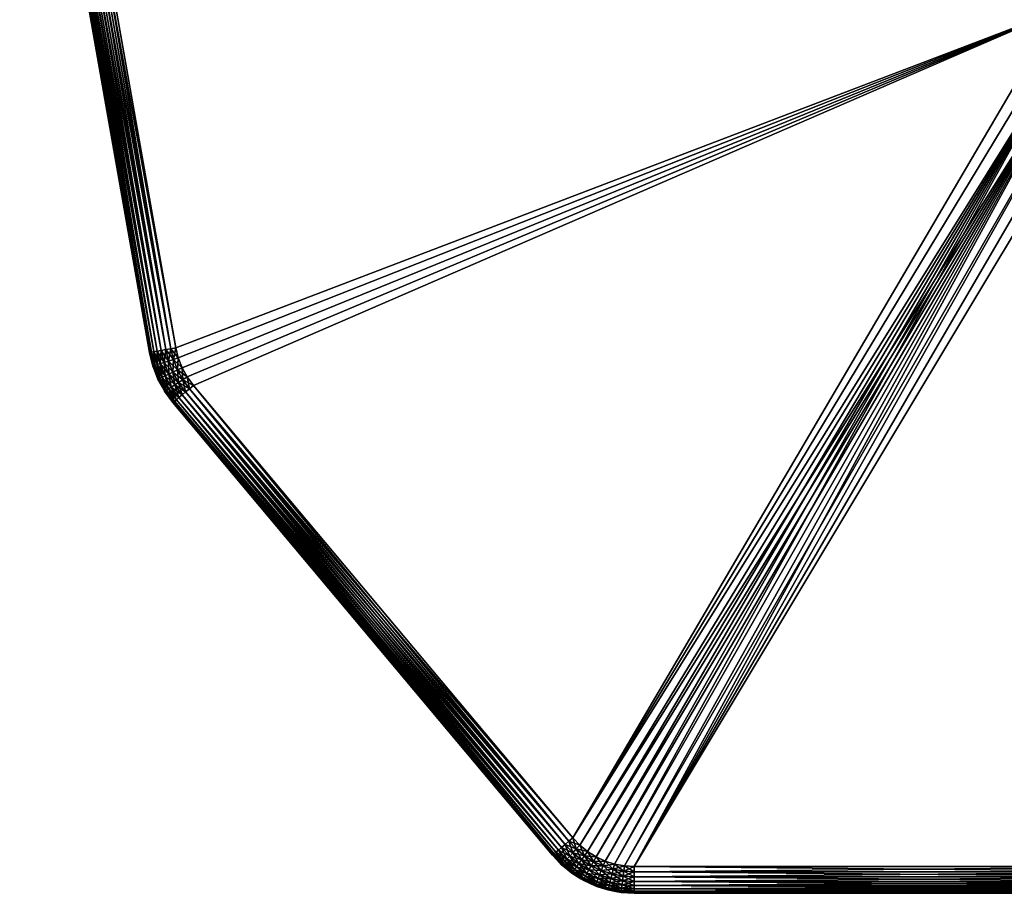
# Model space of a CAD drawing. Header units: millimetres. Extents: x 0 to 737, y 0 to 636.
# Tile 1 of 5: x 0 to 369, y 0 to 327. Entities that reach past the tile are written whole.
import ezdxf

# ---------------------------------------------------------------- set-up
doc = ezdxf.new("R2010")
doc.units = ezdxf.units.MM
doc.layers.add('Layer 01', color=18, linetype='Continuous', true_color=0x000000)

msp = doc.modelspace()

# ---------------------------------------------------------------- meshes
at = {"layer": 'Layer 01'}
mesh = msp.add_polyface(dxfattribs=at)
corners = [(146.54, 618.83), (388.78, 330.13), (17.02, 500.98), (14.8, 497.98), (230.08, 10), (226.35, 10.23), (400.03, 320.86), (404.44, 318.76), (409.07, 317.21), (443.37, 10), (423.6, 316.06), (453.63, 11.81), (418.73, 315.85), (450.29, 10.81), (413.86, 316.23), (446.85, 10.2), (428.42, 316.87), (433.1, 318.26), (660.23, 87), (663.82, 88.58), (207.1, 20.72), (65.05, 190.01), (62.73, 193.17), (60.84, 196.61), (59.42, 200.27), (58.49, 204.08), (10.46, 476.49), (10.04, 480.21), (10.08, 483.94), (10.59, 487.65), (11.56, 491.26), (12.97, 494.72), (222.68, 10.93), (219.12, 12.07), (215.74, 13.65), (392.14, 326.59), (395.91, 323.48), (209.68, 18.01), (212.57, 15.64), (686.82, 410.6), (726.63, 377.2), (679.51, 109.98), (678.58, 106.17), (115.9, 618.83), (117.92, 620.91), (120.23, 622.68), (677.15, 102.52), (675.27, 99.08), (672.95, 95.91), (122.77, 624.1), (125.48, 625.13), (144.52, 620.91), (136.96, 625.13), (139.67, 624.1), (134.12, 625.76), (142.21, 622.68), (131.22, 625.97), (690.59, 411.7), (694.47, 412.3), (698.39, 412.38), (702.29, 411.96), (706.1, 411.02), (709.76, 409.6), (713.2, 407.71), (716.37, 405.39), (719.2, 402.68), (721.66, 399.62), (723.69, 396.26), (725.27, 392.67), (670.23, 93.08), (667.17, 90.62), (128.32, 625.76), (726.37, 388.91), (726.97, 385.03), (727.05, 381.1)]
mesh.append_faces([[corners[k] for k in face] for face in [(0, 1, 2, 2), (2, 1, 3, 3), (4, 5, 6, 6), (6, 7, 4, 4), (4, 7, 8, 8), (4, 8, 9, 9), (10, 11, 12, 12), (12, 11, 13, 13), (8, 14, 9, 9), (9, 14, 12, 12), (9, 12, 15, 15), (15, 12, 13, 13), (10, 16, 11, 11), (11, 16, 17, 17), (11, 17, 18, 18), (18, 17, 19, 19), (20, 21, 1, 1), (1, 21, 22, 22), (1, 22, 23, 23), (23, 24, 1, 1), (1, 24, 25, 25), (1, 25, 26, 26), (26, 27, 1, 1), (1, 27, 28, 28), (1, 28, 29, 29), (29, 30, 1, 1), (1, 30, 31, 31), (1, 31, 3, 3), (5, 32, 6, 6), (6, 32, 33, 33), (6, 33, 34, 34), (1, 35, 20, 20), (20, 35, 36, 36), (20, 36, 37, 37), (37, 36, 6, 6), (37, 6, 38, 38), (38, 6, 34, 34), (39, 40, 17, 17), (17, 40, 41, 41), (17, 41, 42, 42), (2, 43, 0, 0), (0, 43, 44, 44), (0, 44, 45, 45), (42, 46, 17, 17), (17, 46, 47, 47), (17, 47, 48, 48), (45, 49, 0, 0), (0, 49, 50, 50), (0, 50, 51, 51), (52, 53, 54, 54), (54, 53, 55, 55), (54, 55, 56, 56), (39, 57, 40, 40), (40, 57, 58, 58), (40, 58, 59, 59), (59, 60, 40, 40), (40, 60, 61, 61), (40, 61, 62, 62), (62, 63, 40, 40), (40, 63, 64, 64), (40, 64, 65, 65), (65, 66, 40, 40), (40, 66, 67, 67), (40, 67, 68, 68), (48, 69, 17, 17), (17, 69, 70, 70), (17, 70, 19, 19), (51, 50, 55, 55), (55, 50, 71, 71), (55, 71, 56, 56), (72, 73, 68, 68), (68, 73, 74, 74), (68, 74, 40, 40)]])
mesh = msp.add_polyface(dxfattribs=at)
corners = [(154.2, 625.25, 10), (154.2, 625.25, 350), (396.44, 336.56, 10), (396.44, 336.56, 350), (65.05, 190.01, 360), (207.1, 20.72, 360), (388.78, 330.13, 360), (392.14, 326.59, 360), (395.91, 323.48, 360), (10.46, 476.49, 360), (58.49, 204.08, 360), (59.42, 200.27, 360), (230.08, 10, 360), (409.07, 317.21, 360), (404.44, 318.76, 360), (226.35, 10.23, 360), (400.03, 320.86, 360), (222.68, 10.93, 360), (146.54, 618.83, 360), (115.9, 618.83, 360), (17.02, 500.98, 360), (14.8, 497.98, 360), (12.97, 494.72, 360), (11.56, 491.26, 360), (10.59, 487.65, 360), (10.08, 483.94, 360), (10.04, 480.21, 360), (60.84, 196.61, 360), (62.73, 193.17, 360), (61.09, 192.12, 359.81), (62.12, 187.55, 359.24), (63.56, 188.75, 359.81), (154.05, 625.13, 351.95), (396.3, 336.44, 351.95), (153.62, 624.76, 353.83), (395.86, 336.07, 353.83), (152.91, 624.17, 355.56), (395.15, 335.48, 355.56), (151.96, 623.37, 357.07), (394.2, 334.68, 357.07), (150.8, 622.4, 358.31), (393.04, 333.7, 358.31), (149.47, 621.29, 359.24), (391.71, 332.59, 359.24), (148.04, 620.08, 359.81), (390.28, 331.39, 359.81), (62.73, 193.17), (65.05, 190.01), (61.09, 192.12, 0.19), (63.56, 188.75, 0.19), (396.3, 336.44, 8.05), (154.05, 625.13, 8.05), (395.86, 336.07, 6.17), (153.62, 624.76, 6.17), (395.15, 335.48, 4.44), (152.91, 624.17, 4.44), (394.2, 334.68, 2.93), (151.96, 623.37, 2.93), (393.04, 333.7, 1.69), (150.8, 622.4, 1.69), (391.71, 332.59, 0.76), (149.47, 621.29, 0.76), (390.28, 331.39, 0.19), (148.04, 620.08, 0.19), (388.78, 330.13)]
mesh.append_faces([[corners[k] for k in face] for face in [(0, 1, 2, 2), (2, 1, 3, 3), (4, 5, 6, 6), (6, 5, 7, 7), (7, 5, 8, 8), (9, 10, 6, 6), (6, 10, 11, 11), (12, 13, 14, 14), (15, 14, 16, 16), (17, 16, 8, 8), (18, 19, 6, 6), (6, 20, 21, 21), (21, 22, 6, 6), (6, 22, 23, 23), (6, 23, 24, 24), (24, 25, 6, 6), (6, 25, 26, 26), (6, 26, 9, 9), (11, 27, 6, 6), (6, 27, 28, 28), (6, 28, 4, 4), (29, 30, 31, 31), (29, 31, 28, 28), (28, 31, 4, 4), (3, 32, 33, 33), (33, 34, 35, 35), (35, 36, 37, 37), (37, 38, 39, 39), (39, 40, 41, 41), (41, 42, 43, 43), (43, 44, 45, 45), (45, 18, 6, 6), (6, 7, 45, 45), (46, 47, 48, 48), (48, 47, 49, 49), (0, 2, 50, 50), (51, 50, 52, 52), (53, 52, 54, 54), (55, 54, 56, 56), (57, 56, 58, 58), (59, 58, 60, 60), (61, 60, 62, 62), (63, 62, 64, 64)]])
mesh = msp.add_polyface(dxfattribs=at)
corners = [(0.61, 474.76, 350), (0.05, 479.71, 10), (0.61, 474.76, 10), (48.64, 202.34, 10), (48.64, 202.34, 350), (48.83, 202.38, 351.95), (0.8, 474.79, 351.95), (49.39, 202.48, 353.83), (1.36, 474.89, 353.83), (50.3, 202.64, 355.56), (2.27, 475.05, 355.56), (51.53, 202.85, 357.07), (3.49, 475.26, 357.07), (53.02, 203.12, 358.31), (4.98, 475.53, 358.31), (54.72, 203.42, 359.24), (6.69, 475.83, 359.24), (56.57, 203.74, 359.81), (8.53, 476.15, 359.81), (58.49, 204.08, 360), (10.46, 476.49, 360), (0.24, 479.72, 351.95), (0.81, 479.75, 353.83), (1.73, 479.79, 355.56), (2.98, 479.85, 357.07), (4.49, 479.93, 358.31), (6.22, 480.01, 359.24), (8.09, 480.11, 359.81), (0.8, 474.79, 8.05), (48.83, 202.38, 8.05), (1.36, 474.89, 6.17), (49.39, 202.48, 6.17), (2.27, 475.05, 4.44), (50.3, 202.64, 4.44), (3.49, 475.26, 2.93), (51.53, 202.85, 2.93), (4.98, 475.53, 1.69), (53.02, 203.12, 1.69), (6.69, 475.83, 0.76), (54.72, 203.42, 0.76), (8.53, 476.15, 0.19), (56.57, 203.74, 0.19), (10.46, 476.49), (58.49, 204.08), (6.22, 480.01, 0.76), (4.49, 479.93, 1.69), (2.98, 479.85, 2.93), (1.73, 479.79, 4.44), (0.81, 479.75, 6.17), (0.24, 479.72, 8.05)]
mesh.append_faces([[corners[k] for k in face] for face in [(0, 1, 2, 2), (3, 4, 2, 2), (2, 4, 0, 0), (0, 5, 6, 6), (6, 7, 8, 8), (8, 9, 10, 10), (10, 9, 11, 11), (10, 11, 12, 12), (12, 11, 13, 13), (12, 13, 14, 14), (14, 13, 15, 15), (14, 15, 16, 16), (16, 15, 17, 17), (16, 17, 18, 18), (18, 17, 19, 19), (18, 19, 20, 20), (21, 0, 6, 6), (22, 6, 8, 8), (23, 8, 10, 10), (24, 10, 12, 12), (25, 12, 14, 14), (26, 14, 16, 16), (27, 16, 18, 18), (3, 2, 28, 28), (29, 28, 30, 30), (31, 30, 32, 32), (33, 32, 34, 34), (33, 34, 35, 35), (35, 34, 36, 36), (35, 36, 37, 37), (37, 36, 38, 38), (37, 38, 39, 39), (39, 38, 40, 40), (39, 40, 41, 41), (41, 40, 42, 42), (41, 42, 43, 43), (44, 40, 38, 38), (45, 38, 36, 36), (46, 36, 34, 34), (47, 34, 32, 32), (48, 32, 30, 30), (49, 30, 28, 28), (1, 28, 2, 2)]])
mesh = msp.add_polyface(dxfattribs=at)
corners = [(48.64, 202.34, 350), (48.64, 202.34, 10), (49.88, 197.26, 350), (49.88, 197.26, 10), (48.83, 202.38, 351.95), (50.07, 197.32, 351.95), (49.39, 202.48, 353.83), (50.61, 197.49, 353.83), (50.3, 202.64, 355.56), (51.49, 197.77, 355.56), (51.53, 202.85, 357.07), (52.68, 198.14, 357.07), (53.02, 203.12, 358.31), (54.12, 198.6, 358.31), (54.72, 203.42, 359.24), (55.77, 199.12, 359.24), (56.57, 203.74, 359.81), (50.52, 195.64, 350), (53.31, 193.1, 355.56), (54.44, 193.62, 357.07), (55.81, 194.26, 358.31), (0.61, 474.76, 350), (0.8, 474.79, 351.95), (1.36, 474.89, 353.83), (55.77, 199.12, 0.76), (57.38, 194.99, 0.76), (54.12, 198.6, 1.69), (55.81, 194.26, 1.69), (52.68, 198.14, 2.93), (54.44, 193.62, 2.93), (51.49, 197.77, 4.44), (53.31, 193.1, 4.44), (50.61, 197.49, 6.17), (56.57, 203.74, 0.19), (57.56, 199.68, 0.19), (54.72, 203.42, 0.76), (53.02, 203.12, 1.69), (51.53, 202.85, 2.93), (50.3, 202.64, 4.44), (49.39, 202.48, 6.17), (48.83, 202.38, 8.05), (50.07, 197.32, 8.05), (50.52, 195.64, 10), (0.8, 474.79, 8.05), (1.36, 474.89, 6.17), (2.27, 475.05, 4.44)]
mesh.append_faces([[corners[k] for k in face] for face in [(0, 1, 2, 2), (2, 1, 3, 3), (0, 2, 4, 4), (4, 2, 5, 5), (4, 5, 6, 6), (6, 5, 7, 7), (6, 7, 8, 8), (8, 7, 9, 9), (8, 9, 10, 10), (10, 9, 11, 11), (10, 11, 12, 12), (12, 11, 13, 13), (12, 13, 14, 14), (14, 13, 15, 15), (14, 15, 16, 16), (2, 17, 5, 5), (9, 18, 11, 11), (11, 19, 13, 13), (13, 20, 15, 15), (21, 0, 4, 4), (22, 4, 6, 6), (23, 6, 8, 8), (24, 25, 26, 26), (26, 27, 28, 28), (28, 29, 30, 30), (30, 31, 32, 32), (33, 34, 35, 35), (35, 24, 36, 36), (36, 24, 26, 26), (36, 26, 37, 37), (37, 26, 28, 28), (37, 28, 38, 38), (38, 28, 30, 30), (38, 30, 39, 39), (39, 30, 32, 32), (39, 32, 40, 40), (40, 32, 41, 41), (40, 41, 1, 1), (1, 41, 3, 3), (41, 42, 3, 3), (1, 43, 40, 40), (40, 44, 39, 39), (39, 45, 38, 38)]])
mesh = msp.add_polyface(dxfattribs=at)
corners = [(443.37, 10, 360), (413.86, 316.23, 360), (230.08, 10, 360), (212.57, 15.64, 360), (215.74, 13.65, 360), (395.91, 323.48, 360), (207.1, 20.72, 360), (209.68, 18.01, 360), (409.07, 317.21, 360), (404.44, 318.76, 360), (226.35, 10.23, 360), (400.03, 320.86, 360), (222.68, 10.93, 360), (219.12, 12.07, 360), (221.31, 5.54, 358.31), (225.47, 3.22, 357.07), (225.66, 4.72, 358.31), (221.74, 7.22, 359.24), (225.88, 6.44, 359.24), (222.2, 9.04, 359.81), (226.11, 8.3, 359.81), (230.08, 2.93, 357.07), (230.08, 4.44, 358.31), (230.08, 6.17, 359.24), (230.08, 8.05, 359.81), (443.37, 4.44, 358.31), (443.37, 6.17, 359.24), (443.37, 8.05, 359.81), (225.47, 3.22, 2.93), (220.94, 4.08, 2.93), (225.66, 4.72, 1.69), (221.31, 5.54, 1.69), (225.88, 6.44, 0.76), (221.74, 7.22, 0.76), (226.11, 8.3, 0.19), (222.2, 9.04, 0.19), (226.35, 10.23), (230.08, 10), (230.08, 8.05, 0.19), (230.08, 6.17, 0.76), (230.08, 4.44, 1.69), (443.37, 2.93, 2.93), (443.37, 4.44, 1.69), (443.37, 6.17, 0.76), (443.37, 8.05, 0.19), (443.37, 10)]
mesh.append_faces([[corners[k] for k in face] for face in [(0, 1, 2, 2), (3, 4, 5, 5), (5, 6, 7, 7), (5, 7, 3, 3), (1, 8, 2, 2), (2, 9, 10, 10), (10, 11, 12, 12), (12, 5, 13, 13), (13, 5, 4, 4), (14, 15, 16, 16), (17, 16, 18, 18), (19, 18, 20, 20), (12, 20, 10, 10), (16, 21, 22, 22), (16, 22, 18, 18), (18, 22, 23, 23), (18, 23, 20, 20), (20, 23, 24, 24), (20, 24, 10, 10), (10, 24, 2, 2), (21, 25, 22, 22), (22, 25, 26, 26), (22, 26, 23, 23), (23, 26, 27, 27), (23, 27, 24, 24), (24, 27, 0, 0), (24, 0, 2, 2), (28, 29, 30, 30), (30, 31, 32, 32), (32, 33, 34, 34), (34, 35, 36, 36), (36, 37, 34, 34), (34, 37, 38, 38), (34, 38, 32, 32), (32, 38, 39, 39), (32, 39, 30, 30), (30, 39, 40, 40), (41, 40, 42, 42), (42, 40, 39, 39), (42, 39, 43, 43), (43, 39, 38, 38), (43, 38, 44, 44), (44, 38, 37, 37), (44, 37, 45, 45)]])
mesh = msp.add_polyface(dxfattribs=at)
corners = [(56.57, 203.74, 359.81), (55.77, 199.12, 359.24), (57.56, 199.68, 359.81), (58.49, 204.08, 360), (59.42, 200.27, 360), (55.81, 194.26, 358.31), (57.38, 194.99, 359.24), (59.08, 195.79, 359.81), (60.84, 196.61, 360), (56.77, 189.37, 357.07), (58.05, 190.19, 358.31), (59.5, 191.11, 359.24), (61.09, 192.12, 359.81), (62.73, 193.17, 360), (54.94, 188.21, 353.83), (57.97, 184.07, 353.83), (55.72, 188.7, 355.56), (58.68, 184.66, 355.56), (59.64, 185.46, 357.07), (60.8, 186.43, 358.31), (62.12, 187.55, 359.24), (59.42, 200.27), (60.84, 196.61), (57.56, 199.68, 0.19), (59.08, 195.79, 0.19), (55.77, 199.12, 0.76), (57.38, 194.99, 0.76), (58.49, 204.08), (56.57, 203.74, 0.19), (54.72, 203.42, 0.76), (56.77, 189.37, 2.93), (54.44, 193.62, 2.93), (58.05, 190.19, 1.69), (55.81, 194.26, 1.69), (59.5, 191.11, 0.76), (61.09, 192.12, 0.19), (62.73, 193.17), (63.56, 188.75, 0.19), (62.12, 187.55, 0.76), (60.8, 186.43, 1.69), (59.64, 185.46, 2.93), (55.72, 188.7, 4.44), (58.68, 184.66, 4.44), (54.94, 188.21, 6.17)]
mesh.append_faces([[corners[k] for k in face] for face in [(0, 1, 2, 2), (0, 2, 3, 3), (3, 2, 4, 4), (1, 5, 6, 6), (1, 6, 2, 2), (2, 6, 7, 7), (2, 7, 4, 4), (4, 7, 8, 8), (5, 9, 10, 10), (5, 10, 6, 6), (6, 10, 11, 11), (6, 11, 7, 7), (7, 11, 12, 12), (7, 12, 8, 8), (8, 12, 13, 13), (14, 15, 16, 16), (16, 17, 9, 9), (9, 18, 10, 10), (10, 19, 11, 11), (11, 19, 20, 20), (11, 20, 12, 12), (21, 22, 23, 23), (23, 22, 24, 24), (23, 24, 25, 25), (25, 24, 26, 26), (27, 21, 28, 28), (28, 21, 23, 23), (29, 23, 25, 25), (30, 31, 32, 32), (32, 31, 33, 33), (32, 33, 34, 34), (34, 33, 26, 26), (34, 26, 35, 35), (35, 26, 24, 24), (35, 24, 36, 36), (36, 24, 22, 22), (35, 37, 34, 34), (34, 37, 38, 38), (34, 38, 32, 32), (32, 38, 39, 39), (32, 39, 30, 30), (30, 40, 41, 41), (41, 42, 43, 43)]])
mesh = msp.add_polyface(dxfattribs=at)
corners = [(49.88, 197.26, 350), (49.88, 197.26, 10), (50.52, 195.64, 350), (50.52, 195.64, 10), (51.78, 192.38, 350), (51.78, 192.38, 10), (53.46, 189.33, 350), (53.46, 189.33, 10), (54.3, 187.8, 350), (54.3, 187.8, 10), (54.46, 187.9, 351.95), (50.07, 197.32, 351.95), (51.96, 192.47, 351.95), (50.61, 197.49, 353.83), (52.47, 192.71, 353.83), (51.49, 197.77, 355.56), (53.31, 193.1, 355.56), (52.68, 198.14, 357.07), (54.44, 193.62, 357.07), (54.12, 198.6, 358.31), (55.81, 194.26, 358.31), (54.94, 188.21, 353.83), (55.72, 188.7, 355.56), (56.77, 189.37, 357.07), (51.96, 192.47, 8.05), (54.12, 198.6, 1.69), (57.38, 194.99, 0.76), (55.81, 194.26, 1.69), (52.68, 198.14, 2.93), (54.44, 193.62, 2.93), (51.49, 197.77, 4.44), (53.31, 193.1, 4.44), (50.61, 197.49, 6.17), (52.47, 192.71, 6.17), (50.07, 197.32, 8.05), (54.46, 187.9, 8.05), (54.94, 188.21, 6.17), (55.72, 188.7, 4.44), (56.77, 189.37, 2.93)]
mesh.append_faces([[corners[k] for k in face] for face in [(0, 1, 2, 2), (2, 1, 3, 3), (2, 3, 4, 4), (4, 3, 5, 5), (4, 5, 6, 6), (6, 5, 7, 7), (6, 7, 8, 8), (8, 7, 9, 9), (6, 8, 10, 10), (6, 10, 4, 4), (11, 2, 12, 12), (11, 12, 13, 13), (13, 12, 14, 14), (13, 14, 15, 15), (15, 14, 16, 16), (17, 16, 18, 18), (19, 18, 20, 20), (2, 4, 12, 12), (12, 4, 10, 10), (12, 10, 14, 14), (14, 10, 21, 21), (14, 21, 16, 16), (16, 21, 22, 22), (16, 22, 18, 18), (18, 22, 23, 23), (18, 23, 20, 20), (7, 5, 24, 24), (25, 26, 27, 27), (28, 27, 29, 29), (30, 29, 31, 31), (32, 31, 33, 33), (32, 33, 34, 34), (34, 33, 24, 24), (24, 5, 34, 34), (34, 5, 3, 3), (9, 7, 35, 35), (35, 7, 24, 24), (35, 24, 36, 36), (36, 24, 33, 33), (36, 33, 37, 37), (37, 33, 31, 31), (37, 31, 38, 38), (38, 31, 29, 29)]])
mesh = msp.add_polyface(dxfattribs=at)
corners = [(54.3, 187.8, 350), (54.3, 187.8, 10), (57.39, 183.58, 350), (57.39, 183.58, 10), (199.44, 14.29, 10), (199.44, 14.29, 350), (199.59, 14.41, 351.95), (57.54, 183.7, 351.95), (200.03, 14.78, 353.83), (57.97, 184.07, 353.83), (200.73, 15.37, 355.56), (58.68, 184.66, 355.56), (201.69, 16.17, 357.07), (59.64, 185.46, 357.07), (202.85, 17.15, 358.31), (60.8, 186.43, 358.31), (204.17, 18.26, 359.24), (62.12, 187.55, 359.24), (205.61, 19.46, 359.81), (63.56, 188.75, 359.81), (207.1, 20.72, 360), (65.05, 190.01, 360), (54.46, 187.9, 351.95), (54.94, 188.21, 353.83), (55.72, 188.7, 355.56), (56.77, 189.37, 357.07), (58.05, 190.19, 358.31), (57.54, 183.7, 8.05), (199.59, 14.41, 8.05), (57.97, 184.07, 6.17), (200.03, 14.78, 6.17), (58.68, 184.66, 4.44), (200.73, 15.37, 4.44), (59.64, 185.46, 2.93), (201.69, 16.17, 2.93), (60.8, 186.43, 1.69), (202.85, 17.15, 1.69), (62.12, 187.55, 0.76), (204.17, 18.26, 0.76), (63.56, 188.75, 0.19), (205.61, 19.46, 0.19), (65.05, 190.01), (207.1, 20.72), (56.77, 189.37, 2.93), (55.72, 188.7, 4.44), (54.94, 188.21, 6.17), (54.46, 187.9, 8.05)]
mesh.append_faces([[corners[k] for k in face] for face in [(0, 1, 2, 2), (2, 1, 3, 3), (4, 5, 3, 3), (3, 5, 2, 2), (2, 6, 7, 7), (7, 8, 9, 9), (9, 10, 11, 11), (11, 12, 13, 13), (13, 12, 14, 14), (13, 14, 15, 15), (15, 14, 16, 16), (15, 16, 17, 17), (17, 16, 18, 18), (17, 18, 19, 19), (19, 18, 20, 20), (19, 20, 21, 21), (0, 2, 22, 22), (22, 2, 7, 7), (22, 7, 23, 23), (23, 7, 9, 9), (24, 9, 11, 11), (25, 11, 13, 13), (26, 13, 15, 15), (4, 3, 27, 27), (28, 27, 29, 29), (30, 29, 31, 31), (32, 31, 33, 33), (32, 33, 34, 34), (34, 33, 35, 35), (34, 35, 36, 36), (36, 35, 37, 37), (36, 37, 38, 38), (38, 37, 39, 39), (38, 39, 40, 40), (40, 39, 41, 41), (40, 41, 42, 42), (43, 35, 33, 33), (44, 33, 31, 31), (45, 31, 29, 29), (45, 29, 46, 46), (46, 29, 27, 27), (46, 27, 1, 1), (1, 27, 3, 3)]])
mesh = msp.add_polyface(dxfattribs=at)
corners = [(199.44, 14.29, 350), (202.88, 10.68, 350), (199.59, 14.41, 351.95), (203.01, 10.82, 351.95), (200.03, 14.78, 353.83), (203.4, 11.24, 353.83), (200.73, 15.37, 355.56), (204.02, 11.91, 355.56), (201.69, 16.17, 357.07), (204.87, 12.82, 357.07), (202.85, 17.15, 358.31), (205.9, 13.94, 358.31), (204.17, 18.26, 359.24), (207.08, 15.2, 359.24), (205.61, 19.46, 359.81), (208.35, 16.58, 359.81), (207.1, 20.72, 360), (209.68, 18.01, 360), (209.33, 11.13, 358.31), (210.34, 12.53, 359.24), (211.43, 14.06, 359.81), (212.57, 15.64, 360), (214.8, 11.94, 359.81), (57.39, 183.58, 350), (57.54, 183.7, 351.95), (57.97, 184.07, 353.83), (58.68, 184.66, 355.56), (209.68, 18.01), (212.57, 15.64), (208.35, 16.58, 0.19), (211.43, 14.06, 0.19), (207.08, 15.2, 0.76), (210.34, 12.53, 0.76), (205.9, 13.94, 1.69), (207.1, 20.72), (205.61, 19.46, 0.19), (204.17, 18.26, 0.76), (202.85, 17.15, 1.69), (201.69, 16.17, 2.93), (204.87, 12.82, 2.93), (200.73, 15.37, 4.44), (204.02, 11.91, 4.44), (200.03, 14.78, 6.17), (203.4, 11.24, 6.17), (199.59, 14.41, 8.05), (203.01, 10.82, 8.05), (199.44, 14.29, 10), (215.74, 13.65), (57.54, 183.7, 8.05), (57.97, 184.07, 6.17), (58.68, 184.66, 4.44)]
mesh.append_faces([[corners[k] for k in face] for face in [(0, 1, 2, 2), (2, 3, 4, 4), (4, 5, 6, 6), (6, 7, 8, 8), (8, 9, 10, 10), (10, 9, 11, 11), (10, 11, 12, 12), (12, 11, 13, 13), (12, 13, 14, 14), (14, 13, 15, 15), (14, 15, 16, 16), (16, 15, 17, 17), (11, 18, 13, 13), (13, 19, 15, 15), (15, 19, 20, 20), (15, 20, 17, 17), (17, 20, 21, 21), (20, 22, 21, 21), (23, 0, 2, 2), (24, 2, 4, 4), (25, 4, 6, 6), (26, 6, 8, 8), (27, 28, 29, 29), (29, 28, 30, 30), (29, 30, 31, 31), (31, 30, 32, 32), (31, 32, 33, 33), (34, 27, 35, 35), (35, 27, 29, 29), (35, 29, 36, 36), (36, 29, 31, 31), (36, 31, 37, 37), (37, 31, 33, 33), (37, 33, 38, 38), (38, 33, 39, 39), (38, 39, 40, 40), (40, 41, 42, 42), (42, 43, 44, 44), (44, 45, 46, 46), (47, 30, 28, 28), (46, 48, 44, 44), (44, 49, 42, 42), (42, 50, 40, 40)]])
mesh = msp.add_polyface(dxfattribs=at)
corners = [(199.44, 14.29, 350), (199.44, 14.29, 10), (202.88, 10.68, 350), (202.88, 10.68, 10), (204.42, 9.42, 350), (204.42, 9.42, 10), (206.73, 7.52, 350), (206.73, 7.52, 10), (210.11, 5.4, 350), (206.85, 7.68, 351.95), (199.59, 14.41, 351.95), (203.01, 10.82, 351.95), (200.03, 14.78, 353.83), (203.4, 11.24, 353.83), (200.73, 15.37, 355.56), (204.02, 11.91, 355.56), (201.69, 16.17, 357.07), (204.87, 12.82, 357.07), (207.18, 8.14, 353.83), (207.72, 8.89, 355.56), (208.44, 9.9, 357.07), (205.9, 13.94, 358.31), (209.33, 11.13, 358.31), (211.05, 5.04, 351.95), (211.32, 5.54, 353.83), (210.11, 5.4, 10), (206.85, 7.68, 8.05), (205.9, 13.94, 1.69), (209.33, 11.13, 1.69), (204.87, 12.82, 2.93), (208.44, 9.9, 2.93), (204.02, 11.91, 4.44), (207.72, 8.89, 4.44), (203.4, 11.24, 6.17), (207.18, 8.14, 6.17), (203.01, 10.82, 8.05), (200.73, 15.37, 4.44), (200.03, 14.78, 6.17), (199.59, 14.41, 8.05), (211.32, 5.54, 6.17), (211.76, 6.35, 4.44)]
mesh.append_faces([[corners[k] for k in face] for face in [(0, 1, 2, 2), (2, 1, 3, 3), (2, 3, 4, 4), (4, 3, 5, 5), (4, 5, 6, 6), (6, 5, 7, 7), (6, 7, 8, 8), (4, 6, 9, 9), (10, 2, 11, 11), (12, 11, 13, 13), (14, 13, 15, 15), (16, 15, 17, 17), (2, 4, 11, 11), (11, 4, 9, 9), (11, 9, 13, 13), (13, 9, 18, 18), (13, 18, 15, 15), (15, 18, 19, 19), (15, 19, 17, 17), (17, 19, 20, 20), (17, 20, 21, 21), (21, 20, 22, 22), (6, 8, 9, 9), (9, 23, 18, 18), (18, 24, 19, 19), (25, 7, 26, 26), (27, 28, 29, 29), (29, 28, 30, 30), (29, 30, 31, 31), (31, 30, 32, 32), (31, 32, 33, 33), (33, 32, 34, 34), (33, 34, 35, 35), (35, 34, 26, 26), (36, 29, 31, 31), (37, 31, 33, 33), (38, 33, 35, 35), (1, 35, 3, 3), (26, 7, 35, 35), (35, 7, 5, 5), (35, 5, 3, 3), (39, 26, 34, 34), (40, 34, 32, 32)]])
mesh = msp.add_polyface(dxfattribs=at)
corners = [(210.11, 5.4, 350), (206.73, 7.52, 10), (210.11, 5.4, 10), (210.95, 4.87, 350), (210.95, 4.87, 10), (215.47, 2.77, 350), (215.47, 2.77, 10), (211.05, 5.04, 351.95), (207.08, 15.2, 359.24), (209.33, 11.13, 358.31), (210.34, 12.53, 359.24), (206.85, 7.68, 351.95), (207.18, 8.14, 353.83), (211.32, 5.54, 353.83), (207.72, 8.89, 355.56), (211.76, 6.35, 355.56), (208.44, 9.9, 357.07), (212.35, 7.44, 357.07), (213.08, 8.77, 358.31), (213.91, 10.29, 359.24), (211.43, 14.06, 359.81), (214.8, 11.94, 359.81), (215.54, 2.94, 351.95), (215.75, 3.47, 353.83), (216.09, 4.33, 355.56), (216.54, 5.49, 357.07), (205.9, 13.94, 1.69), (210.34, 12.53, 0.76), (209.33, 11.13, 1.69), (211.05, 5.04, 8.05), (206.85, 7.68, 8.05), (211.32, 5.54, 6.17), (207.18, 8.14, 6.17), (211.76, 6.35, 4.44), (207.72, 8.89, 4.44), (212.35, 7.44, 2.93), (208.44, 9.9, 2.93), (213.08, 8.77, 1.69), (213.91, 10.29, 0.76), (214.8, 11.94, 0.19), (211.43, 14.06, 0.19), (217.09, 6.9, 1.69), (216.54, 5.49, 2.93), (216.09, 4.33, 4.44), (215.75, 3.47, 6.17), (215.54, 2.94, 8.05)]
mesh.append_faces([[corners[k] for k in face] for face in [(0, 1, 2, 2), (0, 2, 3, 3), (3, 2, 4, 4), (3, 4, 5, 5), (5, 4, 6, 6), (0, 3, 7, 7), (8, 9, 10, 10), (11, 0, 7, 7), (12, 7, 13, 13), (14, 13, 15, 15), (14, 15, 16, 16), (16, 15, 17, 17), (16, 17, 9, 9), (9, 17, 18, 18), (9, 18, 10, 10), (10, 18, 19, 19), (10, 19, 20, 20), (20, 19, 21, 21), (3, 5, 7, 7), (7, 5, 22, 22), (7, 22, 13, 13), (13, 23, 15, 15), (15, 24, 17, 17), (17, 25, 18, 18), (26, 27, 28, 28), (4, 2, 29, 29), (29, 2, 30, 30), (29, 30, 31, 31), (31, 32, 33, 33), (33, 34, 35, 35), (35, 34, 36, 36), (35, 36, 37, 37), (37, 36, 28, 28), (37, 28, 38, 38), (38, 28, 27, 27), (38, 27, 39, 39), (39, 27, 40, 40), (37, 41, 35, 35), (35, 42, 33, 33), (33, 43, 31, 31), (31, 44, 29, 29), (29, 45, 4, 4), (4, 45, 6, 6)]])
mesh = msp.add_polyface(dxfattribs=at)
corners = [(212.57, 15.64, 360), (214.8, 11.94, 359.81), (215.74, 13.65, 360), (211.76, 6.35, 355.56), (215.75, 3.47, 353.83), (216.09, 4.33, 355.56), (212.35, 7.44, 357.07), (216.54, 5.49, 357.07), (213.08, 8.77, 358.31), (217.09, 6.9, 358.31), (213.91, 10.29, 359.24), (217.73, 8.51, 359.24), (218.41, 10.26, 359.81), (219.12, 12.07, 360), (220.94, 4.08, 357.07), (221.31, 5.54, 358.31), (221.74, 7.22, 359.24), (222.2, 9.04, 359.81), (222.68, 10.93, 360), (225.66, 4.72, 358.31), (225.88, 6.44, 359.24), (226.11, 8.3, 359.81), (214.8, 11.94, 0.19), (211.43, 14.06, 0.19), (215.74, 13.65), (219.12, 12.07), (218.41, 10.26, 0.19), (213.91, 10.29, 0.76), (217.73, 8.51, 0.76), (213.08, 8.77, 1.69), (217.09, 6.9, 1.69), (212.35, 7.44, 2.93), (216.54, 5.49, 2.93), (211.76, 6.35, 4.44), (216.09, 4.33, 4.44), (220.94, 4.08, 2.93), (221.31, 5.54, 1.69), (221.74, 7.22, 0.76), (222.2, 9.04, 0.19), (222.68, 10.93), (225.66, 4.72, 1.69), (225.88, 6.44, 0.76), (226.11, 8.3, 0.19), (226.35, 10.23)]
mesh.append_faces([[corners[k] for k in face] for face in [(0, 1, 2, 2), (3, 4, 5, 5), (6, 5, 7, 7), (8, 7, 9, 9), (8, 9, 10, 10), (10, 9, 11, 11), (10, 11, 1, 1), (1, 11, 12, 12), (1, 12, 2, 2), (2, 12, 13, 13), (7, 14, 9, 9), (9, 14, 15, 15), (9, 15, 11, 11), (11, 15, 16, 16), (11, 16, 12, 12), (12, 16, 17, 17), (12, 17, 13, 13), (13, 17, 18, 18), (15, 19, 16, 16), (16, 20, 17, 17), (17, 21, 18, 18), (22, 23, 24, 24), (24, 25, 22, 22), (22, 25, 26, 26), (22, 26, 27, 27), (27, 26, 28, 28), (27, 28, 29, 29), (29, 28, 30, 30), (31, 30, 32, 32), (33, 32, 34, 34), (35, 34, 32, 32), (35, 32, 36, 36), (36, 32, 30, 30), (36, 30, 37, 37), (37, 30, 28, 28), (37, 28, 38, 38), (38, 28, 26, 26), (38, 26, 39, 39), (39, 26, 25, 25), (40, 35, 36, 36), (41, 36, 37, 37), (42, 37, 38, 38), (43, 38, 39, 39)]])
mesh = msp.add_polyface(dxfattribs=at)
corners = [(215.47, 2.77, 350), (215.47, 2.77, 10), (216.42, 2.46, 350), (216.42, 2.46, 10), (220.21, 1.24, 350), (220.21, 1.24, 10), (223.15, 0.68, 350), (223.15, 0.68, 10), (225.11, 0.31, 350), (225.13, 0.5, 351.95), (211.32, 5.54, 353.83), (215.54, 2.94, 351.95), (215.75, 3.47, 353.83), (220.26, 1.42, 351.95), (220.4, 1.97, 353.83), (216.09, 4.33, 355.56), (220.63, 2.87, 355.56), (216.54, 5.49, 357.07), (220.94, 4.08, 357.07), (225.21, 1.07, 353.83), (225.32, 1.98, 355.56), (225.47, 3.22, 357.07), (221.31, 5.54, 358.31), (220.26, 1.42, 8.05), (215.54, 2.94, 8.05), (211.32, 5.54, 6.17), (216.09, 4.33, 4.44), (215.75, 3.47, 6.17), (211.05, 5.04, 8.05), (220.4, 1.97, 6.17), (220.63, 2.87, 4.44), (220.94, 4.08, 2.93), (225.13, 0.5, 8.05), (225.21, 1.07, 6.17), (225.32, 1.98, 4.44), (225.47, 3.22, 2.93)]
mesh.append_faces([[corners[k] for k in face] for face in [(0, 1, 2, 2), (2, 1, 3, 3), (2, 3, 4, 4), (4, 3, 5, 5), (4, 5, 6, 6), (6, 5, 7, 7), (6, 7, 8, 8), (6, 9, 4, 4), (10, 11, 12, 12), (0, 2, 11, 11), (11, 2, 13, 13), (11, 13, 12, 12), (12, 13, 14, 14), (12, 14, 15, 15), (15, 14, 16, 16), (15, 16, 17, 17), (17, 16, 18, 18), (2, 4, 13, 13), (13, 4, 9, 9), (13, 9, 14, 14), (14, 9, 19, 19), (14, 19, 16, 16), (16, 19, 20, 20), (16, 20, 18, 18), (18, 21, 22, 22), (7, 5, 23, 23), (3, 1, 24, 24), (25, 26, 27, 27), (28, 27, 24, 24), (5, 3, 23, 23), (23, 3, 24, 24), (23, 24, 29, 29), (29, 24, 27, 27), (29, 27, 30, 30), (30, 27, 26, 26), (30, 26, 31, 31), (32, 7, 23, 23), (32, 23, 33, 33), (33, 23, 29, 29), (33, 29, 34, 34), (34, 29, 30, 30), (34, 30, 35, 35), (35, 30, 31, 31)]])
mesh = msp.add_polyface(dxfattribs=at)
corners = [(225.11, 0.31, 350), (223.15, 0.68, 10), (225.11, 0.31, 10), (230.08, 0, 350), (230.08, 0, 10), (223.15, 0.68, 350), (225.13, 0.5, 351.95), (220.94, 4.08, 357.07), (225.32, 1.98, 355.56), (225.47, 3.22, 357.07), (230.08, 0, 350), (230.08, 0.19, 351.95), (225.21, 1.07, 353.83), (230.08, 0.76, 353.83), (230.08, 1.69, 355.56), (230.08, 2.93, 357.07), (225.66, 4.72, 358.31), (230.08, 0, 350), (443.37, 0, 350), (443.37, 0.19, 351.95), (443.37, 0.76, 353.83), (443.37, 1.69, 355.56), (443.37, 2.93, 357.07), (443.37, 4.44, 358.31), (225.13, 0.5, 8.05), (225.66, 4.72, 1.69), (230.08, 4.44, 1.69), (225.47, 3.22, 2.93), (230.08, 2.93, 2.93), (225.32, 1.98, 4.44), (230.08, 1.69, 4.44), (225.21, 1.07, 6.17), (230.08, 0.76, 6.17), (230.08, 0.19, 8.05), (230.08, 0, 10), (443.37, 0, 10), (230.08, 0, 10), (443.37, 0.19, 8.05), (443.37, 0.76, 6.17), (443.37, 1.69, 4.44), (443.37, 2.93, 2.93)]
mesh.append_faces([[corners[k] for k in face] for face in [(0, 1, 2, 2), (0, 2, 3, 3), (3, 2, 4, 4), (5, 0, 6, 6), (7, 8, 9, 9), (0, 10, 6, 6), (6, 10, 11, 11), (6, 11, 12, 12), (12, 11, 13, 13), (12, 13, 8, 8), (8, 13, 14, 14), (8, 14, 9, 9), (9, 14, 15, 15), (9, 15, 16, 16), (17, 18, 19, 19), (17, 19, 11, 11), (11, 19, 20, 20), (11, 20, 13, 13), (13, 20, 21, 21), (13, 21, 14, 14), (14, 21, 22, 22), (14, 22, 15, 15), (15, 22, 23, 23), (2, 1, 24, 24), (25, 26, 27, 27), (27, 26, 28, 28), (27, 28, 29, 29), (29, 28, 30, 30), (29, 30, 31, 31), (31, 30, 32, 32), (31, 32, 24, 24), (24, 32, 33, 33), (24, 33, 2, 2), (2, 33, 34, 34), (35, 36, 33, 33), (35, 33, 37, 37), (37, 33, 32, 32), (37, 32, 38, 38), (38, 32, 30, 30), (38, 30, 39, 39), (39, 30, 28, 28), (39, 28, 40, 40), (40, 28, 26, 26)]])
mesh = msp.add_polyface(dxfattribs=at)
corners = [(443.37, 0, 10), (443.37, 0, 350), (230.08, 0, 10), (230.08, 0, 350)]
mesh.append_faces([[corners[k] for k in face] for face in [(0, 1, 2, 2), (2, 1, 3, 3)]])

doc.saveas('drawing.dxf')
